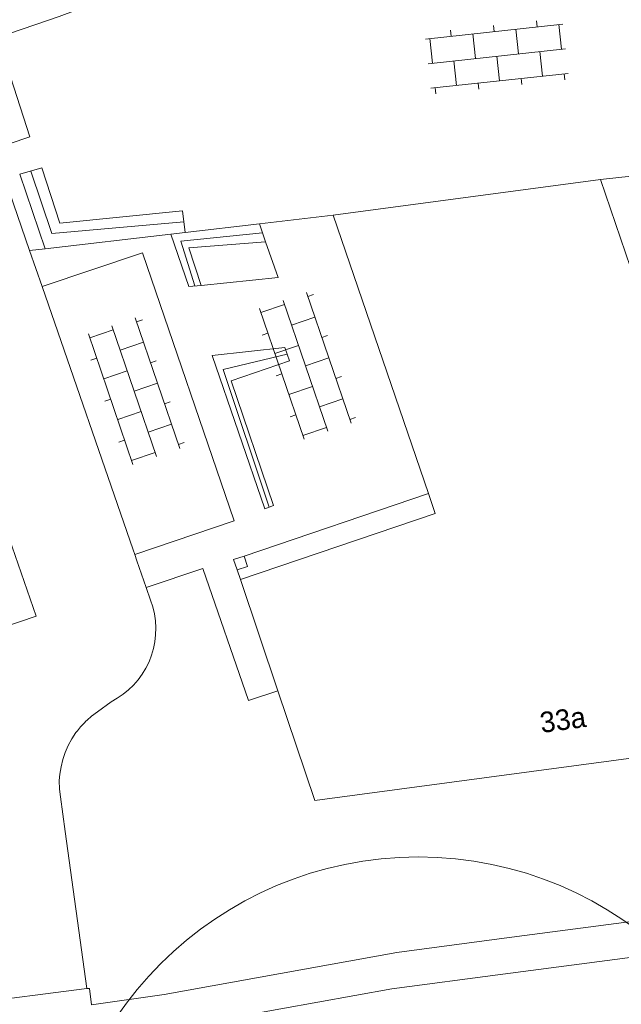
# Model space of a CAD drawing. Header units: metres. Extents: x 231584 to 239351, y 577231 to 577839.
# Tile 22 of 70: x 232037 to 232066, y 577503 to 577551. Entities that reach past the tile are written whole.
import ezdxf
from ezdxf.enums import TextEntityAlignment as Align

# ---------------------------------------------------------------- set-up
doc = ezdxf.new("R2010")
doc.units = ezdxf.units.M
doc.header["$MEASUREMENT"] = 0
doc.layers.get('Defpoints').update_dxf_attribs({"color": 6, "lineweight": 0})
for name, color, linetype, lineweight in [('B01', 1, 'Continuous', 0), ('HAAG', 7, 'Continuous', 0), ('S02', 7, 'Continuous', 0), ('S03', 7, 'Continuous', 0), ('T01', 1, 'Continuous', 0), ('T10', 7, 'Continuous', 0), ('V01', 8, 'Continuous', 0), ('V02', 253, 'Continuous', 0), ('Z02_huisnummer', 7, 'Continuous', 0)]:
    doc.layers.add(name, color=color, linetype=linetype, lineweight=lineweight)
doc.styles.add('Style-CHAR_FAST_FONT', font='CHAR_FAST_FONT.shx')

# ---------------------------------------------------------------- blocks, each defined once
blk = doc.blocks.new('OV4')
at = {"color": 0}
for p, q in [((12.5, 15), (12.5, 12)), ((33.5, 15), (33.5, 12)), ((54.5, 15), (54.5, 12)), ((0, 12), (67, 12)), ((2, 12), (2, 0)), ((23, 12), (23, 0)), ((44, 12), (44, 0)), ((65, 12), (65, 0)), ((0, 0), (67, 0)), ((12.5, 0), (12.5, -11.98)), ((33.5, 0), (33.5, -11.98)), ((54.5, 0), (54.5, -11.98)), ((0, -11.98), (67, -11.98)), ((2, -11.98), (2, -14.98)), ((23, -11.98), (23, -14.98)), ((44, -11.98), (44, -14.98)), ((65, -11.98), (65, -14.98))]:
    blk.add_line(p, q, dxfattribs=at)

msp = doc.modelspace()

# ---------------------------------------------------------------- linework, layer by layer
at = {"layer": 'B01', "flags": 128}
for points in [[(232049.126, 577517.937), (232050.914, 577512.619), (232073.998, 577515.694), (232064.789, 577542.75)], [(232064.789, 577542.75), (232051.811, 577541.013)], [(232051.811, 577541.013), (232056.43, 577527.51)], [(232056.43, 577527.51), (232056.763, 577526.536), (232047.312, 577523.331)], [(232047.312, 577523.331), (232049.126, 577517.937)]]:
    msp.add_lwpolyline(points, dxfattribs=at)
at = {"layer": 'Defpoints'}
msp.add_circle((232055.942, 577492.204), 17.669, dxfattribs=at)
at = {"layer": 'HAAG', "flags": 128}
for points in [[(232037.146, 577543.158), (232038.157, 577540.128), (232044.563, 577540.699)], [(232048.383, 577540.158), (232044.421, 577539.759), (232045.107, 577537.58)], [(232049.574, 577534.269), (232046.467, 577533.53), (232048.704, 577526.854)]]:
    msp.add_lwpolyline(points, dxfattribs=at)
at = {"layer": 'T01', "flags": 128}
for points in [[(232047.486, 577524.476), (232046.983, 577524.307), (232047.152, 577523.805)], [(232047.152, 577523.805), (232047.655, 577523.974), (232047.486, 577524.476)]]:
    msp.add_lwpolyline(points, dxfattribs=at)
at = {"layer": 'T10', "flags": 128}
for points in [[(232044.623, 577540.174), (232043.929, 577540.093)], [(232045.402, 577537.609), (232044.803, 577539.422), (232048.536, 577539.721)]]:
    msp.add_lwpolyline(points, dxfattribs=at)
at = {"layer": 'V01', "flags": 128}
for points in [[(232037.085, 577539.295), (232033.724, 577549.015)], [(232037.689, 577537.547), (232037.085, 577539.295)], [(232031.708, 577537.952), (232037.4, 577521.564), (232032.638, 577519.945)], [(232042.187, 577524.542), (232042.106, 577524.777), (232037.689, 577537.547)], [(232042.737, 577522.954), (232042.293, 577524.237), (232042.187, 577524.542)], [(232039.86, 577503.496), (232038.814, 577511.108), (232038.582, 577512.797), (232038.541, 577513.16), (232038.52, 577513.584), (232038.544, 577513.896), (232038.609, 577514.249), (232038.695, 577514.604), (232038.811, 577514.949), (232038.957, 577515.284), (232039.131, 577515.604), (232039.332, 577515.909), (232039.403, 577515.998), (232039.559, 577516.194), (232039.744, 577516.389), (232039.81, 577516.459), (232039.87, 577516.512), (232040.083, 577516.701), (232040.376, 577516.918), (232041.043, 577517.407), (232041.339, 577517.573), (232041.62, 577517.765), (232041.884, 577517.979), (232042.128, 577518.216), (232042.351, 577518.472), (232042.551, 577518.747), (232042.726, 577519.038), (232042.876, 577519.343), (232042.999, 577519.66), (232043.094, 577519.986), (232043.161, 577520.319), (232043.199, 577520.657), (232043.208, 577520.997), (232043.188, 577521.336), (232043.139, 577521.672), (232043.06, 577522.003), (232042.954, 577522.326), (232042.737, 577522.954)], [(232034.069, 577502.752), (232039.86, 577503.496)]]:
    msp.add_lwpolyline(points, dxfattribs=at)
at = {"layer": 'V02', "flags": 128}
for points in [[(232035.529, 577549.635), (232038.514, 577550.661), (232040.17, 577551.266)], [(232035.529, 577549.635), (232037.095, 577544.817), (232036.089, 577544.471), (232034.51, 577549.285)], [(232064.789, 577542.75), (232084.434, 577544.878)], [(232037.842, 577539.383), (232036.612, 577543.002), (232037.679, 577543.313)], [(232037.679, 577543.313), (232038.546, 577540.623), (232044.504, 577541.224), (232044.623, 577540.174)], [(232051.811, 577541.013), (232048.23, 577540.595)], [(232044.623, 577540.174), (232048.23, 577540.595)], [(232048.23, 577540.595), (232048.536, 577539.721)], [(232043.929, 577540.093), (232037.842, 577539.383)], [(232044.813, 577537.55), (232043.929, 577540.093)], [(232048.536, 577539.721), (232049.143, 577537.987)], [(232037.842, 577539.383), (232037.085, 577539.295)], [(232037.689, 577537.547), (232042.561, 577539.193), (232047.002, 577526.177), (232042.187, 577524.542)], [(232045.402, 577537.609), (232044.813, 577537.55)], [(232049.143, 577537.987), (232045.402, 577537.609)], [(232048.49, 577526.773), (232045.936, 577534.205), (232049.459, 577534.598), (232049.688, 577533.94), (232046.861, 577532.978), (232048.917, 577526.934), (232048.49, 577526.773)], [(232047.486, 577524.476), (232056.43, 577527.51)], [(232042.737, 577522.954), (232045.487, 577523.878), (232047.707, 577517.46), (232049.126, 577517.937)], [(232047.312, 577523.331), (232047.152, 577523.805)], [(232015.455, 577497.78), (232021.948, 577498.631), (232034.228, 577500.248), (232040.31, 577501.048), (232040.382, 577501.058), (232043.879, 577501.537), (232054.656, 577503.48), (232060.049, 577504.186), (232131.908, 577513.6), (232134.881, 577513.946), (232136.801, 577514.137), (232145.327, 577514.791), (232161.466, 577516.085), (232184.573, 577517.959)], [(232090.232, 577509.883), (232060.111, 577505.925), (232054.908, 577505.241), (232043.609, 577503.193), (232040.092, 577502.694), (232039.987, 577503.488), (232039.86, 577503.496)]]:
    msp.add_lwpolyline(points, dxfattribs=at)

# ---------------------------------------------------------------- block references
at = {"layer": 'S02', "xscale": 0.1, "yscale": 0.1, "zscale": 0.1}
for p, rotation in [((232056.426, 577548.366), 6.18232959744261), ((232043.234, 577529.304), 108.8394077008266)]:
    msp.add_blockref('OV4', p, dxfattribs=dict(at, rotation=rotation))
at = {"layer": 'S03', "xscale": 0.1, "yscale": 0.1, "zscale": 0.1, "rotation": 108.8843879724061}
msp.add_blockref('OV4', (232051.547, 577530.528), dxfattribs=at)

# ---------------------------------------------------------------- texts
at = {"layer": 'Z02_huisnummer', "style": 'Style-CHAR_FAST_FONT'}
msp.add_text('33a', height=1, rotation=7.8, dxfattribs=at).set_placement((232062.954, 577516.534), align=Align.MIDDLE_CENTER)

doc.saveas('drawing.dxf')
